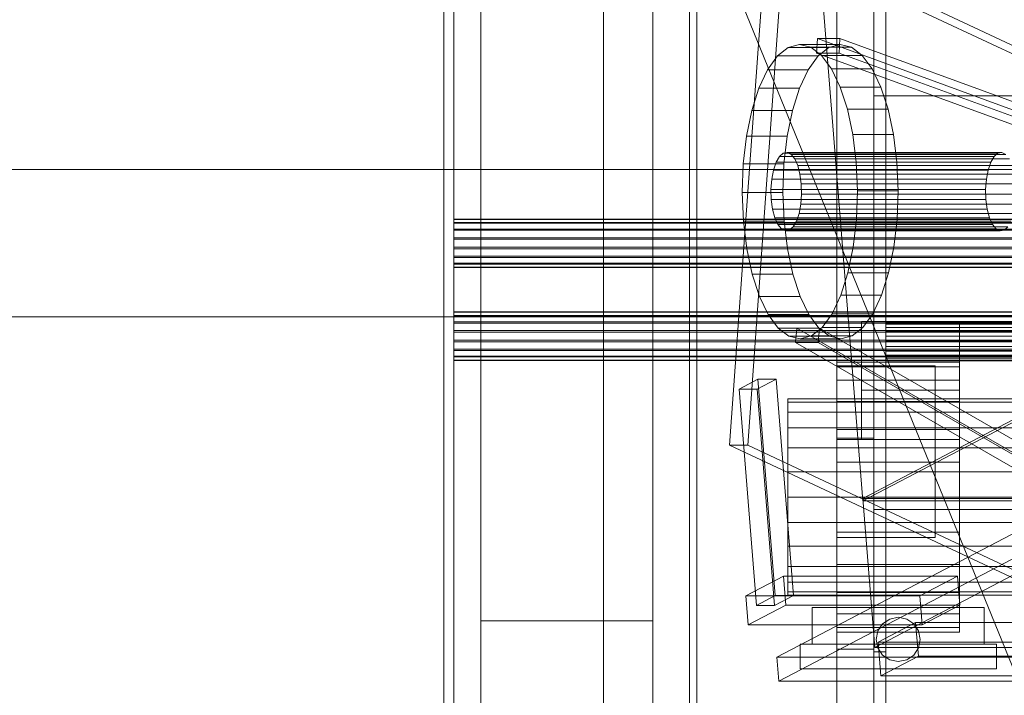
# Model space of a CAD drawing. Header units: millimetres. Extents: x -4738 to 65662, y -68080 to 6847.
# Tile 159 of 256: x -1673 to -1272, y -33594 to -33319. Entities that reach past the tile are written whole.
import ezdxf

# ---------------------------------------------------------------- set-up
doc = ezdxf.new("R2010")
doc.units = ezdxf.units.MM
for name, color, linetype, lineweight in [('COTAS_O', 1, 'Continuous', 0), ('frontal_C03', 7, 'Continuous', 0), ('frontal_C10', 7, 'Continuous', 0), ('frontal_dosificador', 7, 'Continuous', 0), ('frontal_secador', 7, 'Continuous', 0)]:
    doc.layers.add(name, color=color, linetype=linetype, lineweight=lineweight)
doc.dimstyles.new('R19_100', dxfattribs={"dimtxt": 250, "dimasz": 150, "dimexe": 150, "dimexo": 80, "dimgap": 100, "dimtad": 1, "dimtih": 1, "dimtoh": 1, "dimdsep": 46, "dimcen": 0.09, "dimadec": 0, "dimazin": 0, "dimtfac": 1, "dimtdec": 4, "dimtofl": 0, "dimtmove": 0, "dimatfit": 3, "dimfxl": 1, "dimtolj": 1, "dimtzin": 0, "dimarcsym": 0})

# ---------------------------------------------------------------- blocks, each defined once
blk = doc.blocks.new('DIM_R30_47')
at = {"layer": 'COTAS_O'}
for p, q in [((-1725, -31700), (-1025, -31700)), ((-1025, -31700), (-1070, -31850)), ((-1025, -34400), (-1025, -31700)), ((-1025, -31700), (-980, -31850)), ((-1025, -34400), (-1070, -34250)), ((-1025, -34400), (-980, -34250)), ((-1725, -34400), (-1025, -34400))]:
    blk.add_line(p, q, dxfattribs=at)
blk.add_text('2700 O', height=250, rotation=90, dxfattribs=at).set_placement((-1125, -33050))
blk = doc.blocks.new('DIM_R30_48')
at = {"layer": 'COTAS_O'}
for p, q in [((-1725, -33700), (-1575, -33655)), ((1725, -33700), (1575, -33655)), ((-1725, -34400), (-1725, -33700)), ((-1725, -33700), (1725, -33700)), ((-1725, -33700), (-1575, -33745)), ((1725, -33700), (1575, -33745)), ((1725, -34400), (1725, -33700))]:
    blk.add_line(p, q, dxfattribs=at)
blk.add_text('3450 O', height=250, dxfattribs=at).set_placement((0, -33600))
blk = doc.blocks.new('DIM_R30_55')
at = {"layer": 'COTAS_O'}
for p, q in [((-1400, -33000), (-700, -33000)), ((-700, -33000), (-745, -33150)), ((-700, -36000), (-700, -33000)), ((-700, -33000), (-655, -33150)), ((-700, -36000), (-745, -35850)), ((-700, -36000), (-655, -35850)), ((-1400, -36000), (-700, -36000))]:
    blk.add_line(p, q, dxfattribs=at)
blk.add_text('3000 O', height=250, rotation=90, dxfattribs=at).set_placement((-800, -34500))

msp = doc.modelspace()

# ---------------------------------------------------------------- linework, layer by layer
at = {"layer": 'frontal_C03'}
for p, q in [((-1500, -34954.179), (-1500, -32259.264)), ((-1496, -32259.264), (-1496, -34954.179)), ((-1435, -32259.264), (-1435, -34954.179)), ((-1500, -32263.162), (-1500, -34958.077)), ((-1435, -34958.077), (-1435, -32263.162)), ((-1500, -35437.51), (-1500, -32742.595)), ((-1435, -32742.595), (-1435, -35437.51)), ((-1500, -32746.492), (-1500, -35441.408)), ((-1496, -35441.408), (-1496, -32746.492)), ((-1435, -35441.408), (-1435, -32746.492)), ((-1485, -35988), (-1485, -33007.45)), ((-1415, -35988), (-1415, -33007.45)), ((-1496, -33401.591), (-1496, -33400.208)), ((-1496, -33400.208), (-1496, -33400.325)), ((1496, -33400.208), (-1496, -33400.208)), ((-1496, -33400.325), (-1496, -33401.926)), ((1496, -33400.325), (-1496, -33400.325)), ((-1496, -33404.266), (-1496, -33401.591)), ((1496, -33401.591), (-1496, -33401.591)), ((-1496, -33401.926), (-1496, -33404.767)), ((1496, -33401.926), (-1496, -33401.926)), ((-1496, -33407.824), (-1496, -33404.266)), ((1496, -33404.266), (-1496, -33404.266)), ((-1496, -33404.767), (-1496, -33408.416)), ((1496, -33404.767), (-1496, -33404.767)), ((-1496, -33411.724), (-1496, -33407.824)), ((-1496, -33407.824), (1496, -33407.824)), ((-1496, -33408.416), (-1496, -33412.316)), ((1496, -33408.416), (-1496, -33408.416)), ((-1496, -33415.372), (-1496, -33411.724)), ((1496, -33411.724), (-1496, -33411.724)), ((-1496, -33412.316), (-1496, -33415.874)), ((1496, -33412.316), (-1496, -33412.316)), ((-1496, -33418.213), (-1496, -33415.372)), ((1496, -33415.372), (-1496, -33415.372)), ((-1496, -33415.874), (-1496, -33418.548)), ((1496, -33415.874), (-1496, -33415.874)), ((-1496, -33419.814), (-1496, -33418.213)), ((1496, -33418.213), (-1496, -33418.213)), ((-1496, -33418.548), (-1496, -33419.932)), ((1496, -33418.548), (-1496, -33418.548)), ((-1496, -33419.932), (-1496, -33419.814)), ((1496, -33419.814), (-1496, -33419.814)), ((1496, -33419.932), (-1496, -33419.932)), ((-1496, -33439.453), (-1496, -33438.069)), ((-1496, -33438.069), (-1496, -33438.187)), ((1496, -33438.069), (-1496, -33438.069)), ((-1496, -33438.187), (-1496, -33439.788)), ((1496, -33438.187), (-1496, -33438.187)), ((-1496, -33442.127), (-1496, -33439.453)), ((1496, -33439.453), (-1496, -33439.453)), ((-1496, -33439.788), (-1496, -33442.629)), ((1496, -33439.788), (-1496, -33439.788)), ((-1496, -33445.685), (-1496, -33442.127)), ((1496, -33442.127), (-1496, -33442.127)), ((-1496, -33442.629), (-1496, -33446.277)), ((1496, -33442.629), (-1496, -33442.629)), ((-1496, -33449.585), (-1496, -33445.685)), ((-1496, -33445.685), (1496, -33445.685)), ((-1496, -33446.277), (-1496, -33450.177)), ((1496, -33446.277), (-1496, -33446.277)), ((-1496, -33453.234), (-1496, -33449.585)), ((1496, -33449.585), (-1496, -33449.585)), ((-1496, -33450.177), (-1496, -33453.735)), ((1496, -33450.177), (-1496, -33450.177)), ((-1496, -33456.075), (-1496, -33453.234)), ((1496, -33453.234), (-1496, -33453.234)), ((-1496, -33453.735), (-1496, -33456.41)), ((1496, -33453.735), (-1496, -33453.735)), ((-1496, -33457.676), (-1496, -33456.075)), ((1496, -33456.075), (-1496, -33456.075)), ((-1496, -33456.41), (-1496, -33457.793)), ((1496, -33456.41), (-1496, -33456.41)), ((-1496, -33457.793), (-1496, -33457.676)), ((1496, -33457.676), (-1496, -33457.676)), ((1496, -33457.793), (-1496, -33457.793)), ((-1485, -33563.95), (-1415, -33563.95)), ((-1485, -35988), (-1485, -33563.95)), ((-1415, -35988), (-1415, -33563.95))]:
    msp.add_line(p, q, dxfattribs=at)
at = {"layer": 'frontal_C10'}
for p, q in [((-1368.845, -33285.781), (-1383.652, -33492.333)), ((-1376.288, -33492.333), (-1361.482, -33285.781)), ((-983.45, -33466.724), (-1368.845, -33285.781)), ((-1361.482, -33285.781), (-976.086, -33466.724)), ((-1329.354, -33515.003), (-1345.648, -33311.226)), ((-1347.923, -33326.687), (-1348.254, -33332.627)), ((-1338.718, -33326.687), (-1347.923, -33326.687)), ((-960.323, -33468.03), (-1347.923, -33326.687)), ((-1339.049, -33332.627), (-1338.718, -33326.687)), ((-1338.718, -33326.687), (-951.118, -33468.03)), ((-1359.778, -33330.275), (-1364.168, -33333.751)), ((-1355.206, -33329.058), (-1359.778, -33330.275)), ((-1343.209, -33330.275), (-1359.778, -33330.275)), ((-1350.63, -33330.146), (-1355.206, -33329.058)), ((-1338.637, -33329.058), (-1355.206, -33329.058)), ((-1346.225, -33333.499), (-1350.63, -33330.146)), ((-1334.061, -33330.146), (-1350.63, -33330.146)), ((-1347.599, -33333.751), (-1343.209, -33330.275)), ((-1343.209, -33330.275), (-1338.637, -33329.058)), ((-1338.637, -33329.058), (-1334.061, -33330.146)), ((-1334.061, -33330.146), (-1329.656, -33333.499)), ((-1364.168, -33333.751), (-1368.21, -33339.353)), ((-1347.599, -33333.751), (-1364.168, -33333.751)), ((-1351.641, -33339.353), (-1347.599, -33333.751)), ((-1348.254, -33332.627), (-1339.049, -33332.627)), ((-1348.254, -33332.627), (-960.653, -33473.97)), ((-1342.159, -33338.986), (-1346.225, -33333.499)), ((-1329.656, -33333.499), (-1346.225, -33333.499)), ((-1339.049, -33332.627), (-951.449, -33473.97)), ((-1329.656, -33333.499), (-1325.591, -33338.986)), ((-1368.21, -33339.353), (-1371.746, -33346.864)), ((-1351.641, -33339.353), (-1368.21, -33339.353)), ((-1355.177, -33346.864), (-1351.641, -33339.353)), ((-1338.591, -33346.398), (-1342.159, -33338.986)), ((-1325.591, -33338.986), (-1342.159, -33338.986)), ((-1325.591, -33338.986), (-1322.022, -33346.398)), ((-1335.656, -33355.449), (-1338.591, -33346.398)), ((-1322.022, -33346.398), (-1338.591, -33346.398)), ((-1322.022, -33346.398), (-1319.087, -33355.449)), ((-1371.746, -33346.864), (-1374.643, -33355.997)), ((-1355.177, -33346.864), (-1371.746, -33346.864)), ((-1358.074, -33355.997), (-1355.177, -33346.864)), ((-1374.643, -33355.997), (-1376.787, -33366.401)), ((-1358.074, -33355.997), (-1374.643, -33355.997)), ((-1360.218, -33366.401), (-1358.074, -33355.997)), ((-1333.467, -33365.792), (-1335.656, -33355.449)), ((-1319.087, -33355.449), (-1335.656, -33355.449)), ((-1319.087, -33355.449), (-1316.898, -33365.792)), ((-1376.787, -33366.401), (-1378.097, -33377.675)), ((-1360.218, -33366.401), (-1376.787, -33366.401)), ((-1361.528, -33377.675), (-1360.218, -33366.401)), ((-1332.109, -33377.028), (-1333.467, -33365.792)), ((-1316.898, -33365.792), (-1333.467, -33365.792)), ((-1316.898, -33365.792), (-1315.54, -33377.028)), ((-1363.396, -33374.746), (-1364.748, -33377.086)), ((-1361.854, -33373.382), (-1363.396, -33374.746)), ((-1275.949, -33374.746), (-1363.396, -33374.746)), ((-1360.226, -33373.086), (-1361.854, -33373.382)), ((-1274.407, -33373.382), (-1361.854, -33373.382)), ((-1358.623, -33373.878), (-1360.226, -33373.086)), ((-1272.779, -33373.086), (-1360.226, -33373.086)), ((-1357.156, -33375.705), (-1358.623, -33373.878)), ((-1271.176, -33373.878), (-1358.623, -33373.878)), ((-1277.301, -33377.086), (-1275.949, -33374.746)), ((-1275.949, -33374.746), (-1274.407, -33373.382)), ((-1274.407, -33373.382), (-1272.779, -33373.086)), ((-1272.779, -33373.086), (-1271.176, -33373.878)), ((-1378.097, -33377.675), (-1378.522, -33389.387)), ((-1361.528, -33377.675), (-1378.097, -33377.675)), ((-1364.748, -33377.086), (-1365.818, -33380.241)), ((-1277.301, -33377.086), (-1364.748, -33377.086)), ((-1361.953, -33389.387), (-1361.528, -33377.675)), ((-1355.923, -33378.442), (-1357.156, -33375.705)), ((-1269.708, -33375.705), (-1357.156, -33375.705)), ((-1355.009, -33381.902), (-1355.923, -33378.442)), ((-1268.475, -33378.442), (-1355.923, -33378.442)), ((-1331.633, -33388.727), (-1332.109, -33377.028)), ((-1332.109, -33377.028), (-1315.54, -33377.028)), ((-1315.54, -33377.028), (-1315.064, -33388.727)), ((-1278.371, -33380.241), (-1277.301, -33377.086)), ((-1365.818, -33380.241), (-1366.532, -33383.997)), ((-1278.371, -33380.241), (-1365.818, -33380.241)), ((-1354.475, -33385.849), (-1355.009, -33381.902)), ((-1267.561, -33381.902), (-1355.009, -33381.902)), ((-1279.084, -33383.997), (-1278.371, -33380.241)), ((-1366.532, -33383.997), (-1366.841, -33388.098)), ((-1279.084, -33383.997), (-1366.532, -33383.997)), ((-1354.36, -33390.016), (-1354.475, -33385.849)), ((-1354.475, -33385.849), (-1267.028, -33385.849)), ((-1279.394, -33388.098), (-1279.084, -33383.997)), ((-1378.522, -33389.387), (-1378.046, -33401.086)), ((-1361.953, -33389.387), (-1378.522, -33389.387)), ((-1366.841, -33388.098), (-1366.726, -33392.265)), ((-1279.394, -33388.098), (-1366.841, -33388.098)), ((-1361.478, -33401.086), (-1361.953, -33389.387)), ((-1354.669, -33394.117), (-1354.36, -33390.016)), ((-1266.912, -33390.016), (-1354.36, -33390.016)), ((-1332.058, -33400.439), (-1331.633, -33388.727)), ((-1315.064, -33388.727), (-1331.633, -33388.727)), ((-1315.064, -33388.727), (-1315.489, -33400.439)), ((-1279.278, -33392.265), (-1279.394, -33388.098)), ((-1366.726, -33392.265), (-1366.192, -33396.212)), ((-1279.278, -33392.265), (-1366.726, -33392.265)), ((-1355.383, -33397.873), (-1354.669, -33394.117)), ((-1267.222, -33394.117), (-1354.669, -33394.117)), ((-1278.745, -33396.212), (-1279.278, -33392.265)), ((-1366.192, -33396.212), (-1365.278, -33399.673)), ((-1278.745, -33396.212), (-1366.192, -33396.212)), ((-1356.452, -33401.028), (-1355.383, -33397.873)), ((-1267.936, -33397.873), (-1355.383, -33397.873)), ((-1277.831, -33399.673), (-1278.745, -33396.212)), ((-1378.046, -33401.086), (-1376.688, -33412.322)), ((-1361.478, -33401.086), (-1378.046, -33401.086)), ((-1365.278, -33399.673), (-1364.045, -33402.409)), ((-1277.831, -33399.673), (-1365.278, -33399.673)), ((-1364.045, -33402.409), (-1362.578, -33404.236)), ((-1276.598, -33402.409), (-1364.045, -33402.409)), ((-1360.119, -33412.322), (-1361.478, -33401.086)), ((-1357.805, -33403.368), (-1356.452, -33401.028)), ((-1269.005, -33401.028), (-1356.452, -33401.028)), ((-1333.368, -33411.713), (-1332.058, -33400.439)), ((-1315.489, -33400.439), (-1332.058, -33400.439)), ((-1315.489, -33400.439), (-1316.799, -33411.713)), ((-1276.598, -33402.409), (-1277.831, -33399.673)), ((-1275.13, -33404.236), (-1276.598, -33402.409)), ((-1362.578, -33404.236), (-1360.975, -33405.028)), ((-1275.13, -33404.236), (-1362.578, -33404.236)), ((-1360.975, -33405.028), (-1359.347, -33404.732)), ((-1273.528, -33405.028), (-1360.975, -33405.028)), ((-1359.347, -33404.732), (-1357.805, -33403.368)), ((-1271.9, -33404.732), (-1359.347, -33404.732)), ((-1270.357, -33403.368), (-1357.805, -33403.368)), ((-1273.528, -33405.028), (-1275.13, -33404.236)), ((-1271.9, -33404.732), (-1273.528, -33405.028)), ((-1270.357, -33403.368), (-1271.9, -33404.732)), ((-1376.688, -33412.322), (-1374.499, -33422.665)), ((-1360.119, -33412.322), (-1376.688, -33412.322)), ((-1357.93, -33422.665), (-1360.119, -33412.322)), ((-1335.512, -33422.117), (-1333.368, -33411.713)), ((-1316.799, -33411.713), (-1333.368, -33411.713)), ((-1316.799, -33411.713), (-1318.943, -33422.117)), ((-1374.499, -33422.665), (-1371.564, -33431.716)), ((-1357.93, -33422.665), (-1374.499, -33422.665)), ((-1354.995, -33431.716), (-1357.93, -33422.665)), ((-1338.409, -33431.25), (-1335.512, -33422.117)), ((-1318.943, -33422.117), (-1335.512, -33422.117)), ((-1318.943, -33422.117), (-1321.84, -33431.25)), ((-1073.509, -33426.411), (-1364.449, -33578.774)), ((-1371.564, -33431.716), (-1367.995, -33439.128)), ((-1354.995, -33431.716), (-1371.564, -33431.716)), ((-1351.427, -33439.128), (-1354.995, -33431.716)), ((-1341.945, -33438.761), (-1338.409, -33431.25)), ((-1321.84, -33431.25), (-1338.409, -33431.25)), ((-1321.84, -33431.25), (-1325.376, -33438.761)), ((-1363.666, -33588.571), (-1072.726, -33436.208)), ((-1345.987, -33444.363), (-1341.945, -33438.761)), ((-1325.376, -33438.761), (-1341.945, -33438.761)), ((-1325.376, -33438.761), (-1329.418, -33444.363)), ((-1367.995, -33439.128), (-1363.93, -33444.615)), ((-1351.427, -33439.128), (-1367.995, -33439.128)), ((-1347.361, -33444.615), (-1351.427, -33439.128)), ((-1363.93, -33444.615), (-1359.525, -33447.968)), ((-1347.361, -33444.615), (-1363.93, -33444.615)), ((-1356.285, -33444.666), (-1356.8, -33450.52)), ((-1347.08, -33444.666), (-1356.285, -33444.666)), ((-974.321, -33664.634), (-1356.285, -33444.666)), ((-1350.377, -33447.839), (-1345.987, -33444.363)), ((-1347.595, -33450.52), (-1347.08, -33444.666)), ((-1342.956, -33447.968), (-1347.361, -33444.615)), ((-1347.08, -33444.666), (-965.116, -33664.634)), ((-1329.418, -33444.363), (-1345.987, -33444.363)), ((-1329.418, -33444.363), (-1333.808, -33447.839)), ((-1359.525, -33447.968), (-1354.949, -33449.056)), ((-1342.956, -33447.968), (-1359.525, -33447.968)), ((-1356.8, -33450.52), (-1347.595, -33450.52)), ((-1356.8, -33450.52), (-974.836, -33670.487)), ((-1354.949, -33449.056), (-1350.377, -33447.839)), ((-1338.38, -33449.056), (-1354.949, -33449.056)), ((-1333.808, -33447.839), (-1350.377, -33447.839)), ((-1347.595, -33450.52), (-965.631, -33670.487)), ((-1338.38, -33449.056), (-1342.956, -33447.968)), ((-1333.808, -33447.839), (-1338.38, -33449.056)), ((-1372.131, -33465.496), (-1379.787, -33469.506)), ((-1372.423, -33469.506), (-1364.767, -33465.496)), ((-1364.767, -33465.496), (-1372.131, -33465.496)), ((-1372.131, -33465.496), (-1365.081, -33553.669)), ((-1357.717, -33553.669), (-1364.767, -33465.496)), ((-1379.787, -33469.506), (-1372.423, -33469.506)), ((-1372.737, -33557.679), (-1379.787, -33469.506)), ((-1372.423, -33469.506), (-1365.373, -33557.679)), ((-1252.869, -33473.928), (-1329.432, -33514.023)), ((-1329.354, -33515.003), (-1252.791, -33474.907)), ((-1383.652, -33492.333), (-1376.288, -33492.333)), ((-1383.652, -33492.333), (-998.257, -33673.276)), ((-1376.288, -33492.333), (-990.893, -33673.276)), ((-1329.432, -33514.023), (-1126.923, -33514.023)), ((-1324.576, -33574.765), (-1329.432, -33514.023)), ((-1126.845, -33515.003), (-1329.354, -33515.003)), ((-1324.576, -33574.765), (-1248.012, -33534.669)), ((-1361.723, -33545.786), (-1377.035, -33553.805)), ((-1290.844, -33545.786), (-1361.723, -33545.786)), ((-1361.723, -33545.786), (-1360.783, -33557.542)), ((-1306.157, -33553.805), (-1290.844, -33545.786)), ((-1289.904, -33557.542), (-1290.844, -33545.786)), ((-1377.035, -33553.805), (-1306.157, -33553.805)), ((-1376.095, -33565.562), (-1377.035, -33553.805)), ((-1372.737, -33557.679), (-1365.081, -33553.669)), ((-1357.717, -33553.669), (-1365.373, -33557.679)), ((-1365.081, -33553.669), (-1357.717, -33553.669)), ((-1306.157, -33553.805), (-1305.217, -33565.562)), ((-1376.095, -33565.562), (-1360.783, -33557.542)), ((-1365.373, -33557.679), (-1372.737, -33557.679)), ((-1360.783, -33557.542), (-1289.904, -33557.542)), ((-1289.904, -33557.542), (-1305.217, -33565.562)), ((-1305.217, -33565.562), (-1376.095, -33565.562)), ((-1307.905, -33564.559), (-1323.218, -33572.578)), ((-990.334, -33564.559), (-1307.905, -33564.559)), ((-1307.905, -33564.559), (-1306.809, -33578.275)), ((-1122.066, -33574.765), (-1324.576, -33574.765)), ((-1323.218, -33572.578), (-1005.647, -33572.578)), ((-1322.121, -33586.294), (-1323.218, -33572.578)), ((-1364.449, -33578.774), (-1097.505, -33578.774)), ((-1363.666, -33588.571), (-1364.449, -33578.774)), ((-1322.121, -33586.294), (-1306.809, -33578.275)), ((-1306.809, -33578.275), (-989.237, -33578.275)), ((-1004.55, -33586.294), (-1322.121, -33586.294)), ((-1096.722, -33588.571), (-1363.666, -33588.571))]:
    msp.add_line(p, q, dxfattribs=at)
at = {"layer": 'frontal_dosificador'}
for p, q in [((-1180, -33800), (-1750, -32400)), ((-230, -33380), (-1770, -33380)), ((-230, -33440), (-1770, -33440))]:
    msp.add_line(p, q, dxfattribs=at)
at = {"layer": 'frontal_secador'}
for p, q in [((-1400, -36000), (-1400, -33000)), ((-1340, -36000), (-1340, -33000)), ((-1400, -36000), (-1400, -33075)), ((-1400, -35590), (-1400, -33075)), ((-1400, -35940), (-1400, -33075)), ((-1400, -34650), (-1400, -33075)), ((-1397, -35940), (-1397, -33075)), ((-1325, -36000), (-1325, -33075)), ((-1325, -35590), (-1325, -33075)), ((-1325, -35980), (-1325, -33075)), ((-1325, -33350), (-1325, -33075)), ((-1320, -35980), (-1320, -33075)), ((-1320, -33350), (-1320, -33075)), ((-1400, -36000), (-1400, -33250)), ((-1325, -33350), (-1320, -33350)), ((-1320, -33350), (-1255, -33350)), ((-1330, -33442), (-1290, -33442)), ((-1330, -33470), (-1330, -33442)), ((-1320, -33442.273), (-1320, -33442)), ((1320, -33442), (-1320, -33442)), ((-1320, -33443.072), (-1320, -33442.273)), ((1320, -33442.273), (-1320, -33442.273)), ((-1320, -33444.343), (-1320, -33443.072)), ((1320, -33443.072), (-1320, -33443.072)), ((-1290, -33470), (-1290, -33442)), ((-1320, -33446), (-1320, -33444.343)), ((1320, -33444.343), (-1320, -33444.343)), ((-1320, -33447.929), (-1320, -33446)), ((1320, -33446), (-1320, -33446)), ((-1320, -33450), (-1320, -33447.929)), ((1320, -33447.929), (-1320, -33447.929)), ((-1320, -33450), (-1320, -33452.071)), ((-1320, -33450), (1320, -33450)), ((-1320, -33452.071), (-1320, -33454)), ((1320, -33452.071), (-1320, -33452.071)), ((-1320, -33454), (-1320, -33455.657)), ((1320, -33454), (-1320, -33454)), ((-1340, -33460.374), (-1340, -33458.5)), ((-1290, -33458.5), (-1340, -33458.5)), ((-1320, -33455.657), (-1320, -33456.928)), ((1320, -33455.657), (-1320, -33455.657)), ((-1320, -33456.928), (-1320, -33457.727)), ((1320, -33456.928), (-1320, -33456.928)), ((-1320, -33457.727), (-1320, -33458)), ((1320, -33457.727), (-1320, -33457.727)), ((1320, -33458), (-1320, -33458)), ((-1290, -33460.374), (-1290, -33458.5)), ((-1340, -33460), (-1300, -33460)), ((-1340, -33490), (-1340, -33460)), ((-1340, -33465.869), (-1340, -33460.374)), ((-1290, -33460.374), (-1340, -33460.374)), ((-1300, -33490), (-1300, -33460)), ((-1290, -33465.869), (-1290, -33460.374)), ((-1340, -33474.609), (-1340, -33465.869)), ((-1290, -33465.869), (-1340, -33465.869)), ((-1290, -33474.609), (-1290, -33465.869)), ((-1330, -33470), (-1290, -33470)), ((-1330, -33490), (-1330, -33470)), ((-1290, -33490), (-1290, -33470)), ((-1360, -33474.863), (-1360, -33473.5)), ((1360, -33473.5), (-1360, -33473.5)), ((-1360, -33478.859), (-1360, -33474.863)), ((1360, -33474.863), (-1360, -33474.863)), ((-1340, -33486), (-1340, -33474.609)), ((-1290, -33474.609), (-1340, -33474.609)), ((-1290, -33486), (-1290, -33474.609)), ((-1360, -33485.216), (-1360, -33478.859)), ((1360, -33478.859), (-1360, -33478.859)), ((-1360, -33493.5), (-1360, -33485.216)), ((1360, -33485.216), (-1360, -33485.216)), ((-1340, -33499.265), (-1340, -33486)), ((-1290, -33486), (-1340, -33486)), ((-1290, -33499.265), (-1290, -33486)), ((-1340, -33489.5), (-1325, -33489.5)), ((-1340, -33575.5), (-1340, -33489.5)), ((-1340, -33490), (-1300, -33490)), ((-1340, -33530), (-1340, -33490)), ((-1330, -33490), (-1290, -33490)), ((-1325, -33575.5), (-1325, -33489.5)), ((-1300, -33530), (-1300, -33490)), ((-1360, -33503.147), (-1360, -33493.5)), ((1360, -33493.5), (-1360, -33493.5)), ((-1360, -33513.5), (-1360, -33503.147)), ((1360, -33503.147), (-1360, -33503.147)), ((-1340, -33513.5), (-1340, -33499.265)), ((-1290, -33499.265), (-1340, -33499.265)), ((-1290, -33513.5), (-1290, -33499.265)), ((-1360, -33513.5), (-1360, -33523.853)), ((-1360, -33513.5), (1360, -33513.5)), ((-1340, -33513.5), (-1340, -33527.735)), ((-1340, -33513.5), (-1290, -33513.5)), ((-1325, -33513.5), (-1320, -33513.5)), ((-1325, -33576.5), (-1325, -33513.5)), ((-1325, -33513.5), (-1262, -33513.5)), ((-1325, -33518.5), (-1325, -33513.5)), ((-1320, -33576.5), (-1320, -33513.5)), ((-1290, -33527.735), (-1290, -33513.5)), ((-1325, -33518.5), (-1262, -33518.5)), ((-1360, -33523.853), (-1360, -33533.5)), ((1360, -33523.853), (-1360, -33523.853)), ((-1340, -33527.735), (-1340, -33541)), ((-1290, -33527.735), (-1340, -33527.735)), ((-1340, -33530), (-1300, -33530)), ((-1290, -33527.735), (-1290, -33541)), ((-1360, -33533.5), (-1360, -33541.784)), ((1360, -33533.5), (-1360, -33533.5)), ((-1360, -33541.784), (-1360, -33548.141)), ((1360, -33541.784), (-1360, -33541.784)), ((-1340, -33541), (-1340, -33552.391)), ((-1290, -33541), (-1340, -33541)), ((-1290, -33541), (-1290, -33552.391)), ((-1360, -33548.141), (-1360, -33552.137)), ((1360, -33548.141), (-1360, -33548.141)), ((-1360, -33552.137), (-1360, -33553.5)), ((1360, -33552.137), (-1360, -33552.137)), ((1360, -33553.5), (-1360, -33553.5)), ((-1340, -33552.391), (-1340, -33561.131)), ((-1290, -33552.391), (-1340, -33552.391)), ((-1290, -33552.391), (-1290, -33561.131)), ((-1350, -33558.5), (-1280, -33558.5)), ((-1350, -33573.5), (-1350, -33558.5)), ((-1280, -33573.5), (-1280, -33558.5)), ((-1340, -33561.131), (-1340, -33566.626)), ((-1290, -33561.131), (-1340, -33561.131)), ((-1321.364, -33565.136), (-1318.444, -33563.185)), ((-1318.444, -33563.185), (-1315, -33562.5)), ((-1315, -33562.5), (-1311.556, -33563.185)), ((-1311.556, -33563.185), (-1308.636, -33565.136)), ((-1290, -33561.131), (-1290, -33566.626)), ((-1340, -33566.626), (-1340, -33568.5)), ((-1290, -33566.626), (-1340, -33566.626)), ((-1323.315, -33568.056), (-1321.364, -33565.136)), ((-1308.636, -33565.136), (-1306.685, -33568.056)), ((-1290, -33566.626), (-1290, -33568.5)), ((-1290, -33568.5), (-1340, -33568.5)), ((-1324, -33571.5), (-1323.315, -33568.056)), ((-1306.685, -33568.056), (-1306, -33571.5)), ((-1355, -33573.5), (-1275, -33573.5)), ((-1355, -33583.5), (-1355, -33573.5)), ((-1350, -33573.5), (-1280, -33573.5)), ((-1323.315, -33574.944), (-1324, -33571.5)), ((-1321.364, -33577.864), (-1323.315, -33574.944)), ((-1306.685, -33574.944), (-1308.636, -33577.864)), ((-1306, -33571.5), (-1306.685, -33574.944)), ((-1275, -33583.5), (-1275, -33573.5)), ((-1340, -33575.5), (-1325, -33575.5)), ((-1325, -33576.5), (-1320, -33576.5)), ((-1318.444, -33579.815), (-1321.364, -33577.864)), ((-1308.636, -33577.864), (-1311.556, -33579.815)), ((-1315, -33580.5), (-1318.444, -33579.815)), ((-1311.556, -33579.815), (-1315, -33580.5)), ((-1355, -33583.5), (-1275, -33583.5))]:
    msp.add_line(p, q, dxfattribs=at)

# ---------------------------------------------------------------- dimensions: what is measured, and where the dimension line sits
at = {"layer": 'COTAS_O'}
for p1, p2, distance, picture, middle in [((-1725, -34400), (-1725, -31700), -700, 'DIM_R30_47', (-1025, -33050)), ((-1400, -36000), (-1400, -33000), -700, 'DIM_R30_55', (-700, -34500)), ((-1725, -34400), (1725, -34400), 700, 'DIM_R30_48', (0, -33700))]:
    dim = msp.add_aligned_dim(p1=p1, p2=p2, distance=distance, text='<> O', dimstyle='R19_100', dxfattribs=at)
    dim.commit()
    dim.dimension.update_dxf_attribs({"geometry": picture, "text_midpoint": middle})

doc.saveas('drawing.dxf')
